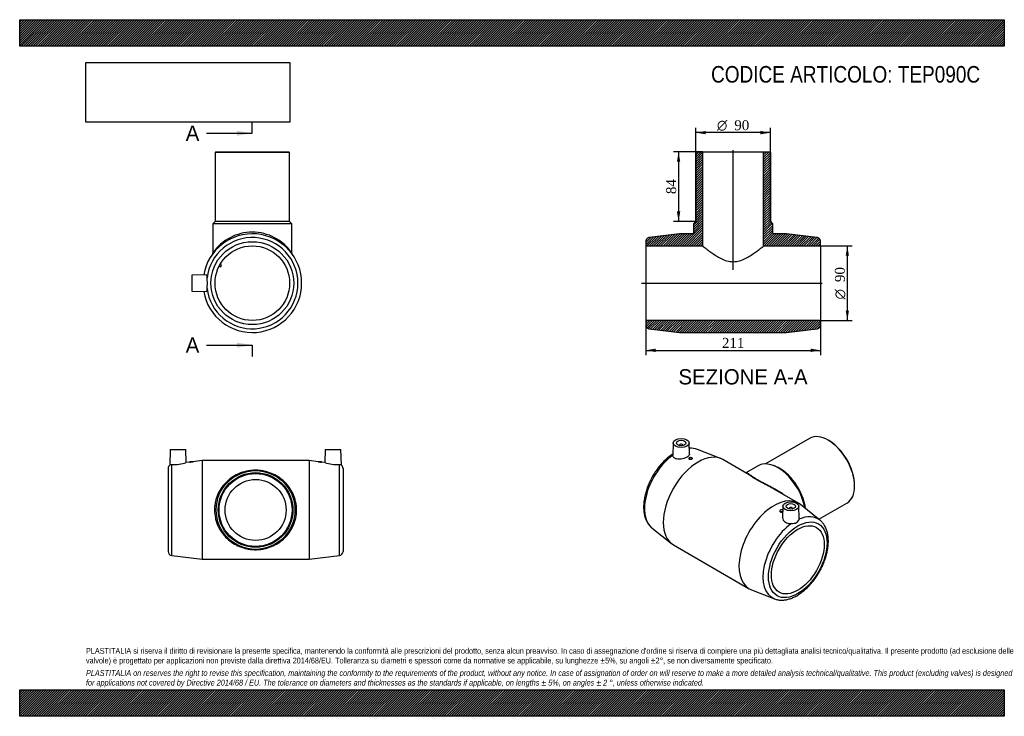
# Model space of a CAD drawing. Header units: millimetres. Extents: x 0 to 1188, y 0 to 840.
import ezdxf
from ezdxf.enums import TextEntityAlignment as Align
from ezdxf.lldxf.tags import DXFTag

# ---------------------------------------------------------------- set-up
doc = ezdxf.new("R2010")
doc.units = ezdxf.units.MM
doc.header["$LTSCALE"] = 4
for name, color, linetype in [('Default', 7, 'Continuous'), ('DV4_Default', 7, 'Continuous'), ('TEP090C', 7, 'Continuous')]:
    doc.layers.add(name, color=color, linetype=linetype)
doc.styles.add('SEACAD_Solid_Edge_ANSI', font='seans.ttf')
doc.styles.add('SEACAD_Solid_Edge_ANSI1_Symbols', font='semeca1.ttf')
doc.styles.add('SEACAD_Times_New_Roman', font='times.ttf')
tags = doc.linetypes.add('CENTER2', pattern=[28.575, 19.05, -3.175, 3.175, -3.175]).pattern_tags.tags
tags[10:11] = [DXFTag(74, 4), DXFTag(75, 0), DXFTag(340, '0'), DXFTag(46, 0.0), DXFTag(50, 0.0), DXFTag(44, 0.0), DXFTag(45, 0.0)]
tags[8:9] = [DXFTag(74, 4), DXFTag(75, 0), DXFTag(340, '0'), DXFTag(46, 0.0), DXFTag(50, 0.0), DXFTag(44, 0.0), DXFTag(45, 0.0)]
tags[6:7] = [DXFTag(74, 4), DXFTag(75, 0), DXFTag(340, '0'), DXFTag(46, 0.0), DXFTag(50, 0.0), DXFTag(44, 0.0), DXFTag(45, 0.0)]
tags[4:5] = [DXFTag(74, 4), DXFTag(75, 0), DXFTag(340, '0'), DXFTag(46, 0.0), DXFTag(50, 0.0), DXFTag(44, 0.0), DXFTag(45, 0.0)]
doc.dimstyles.new('ANSImm', dxfattribs={"dimtxt": 12, "dimasz": 12, "dimexe": 6, "dimexo": 0, "dimgap": 3, "dimtad": 1, "dimdsep": 46, "dimtxsty": 'SEACAD_Times_New_Roman', "dimblk1": '_SE_FILLED', "dimblk2": '_SE_FILLED', "dimsah": 1, "dimcen": 6, "dimazin": 0, "dimtfac": 0.85, "dimtdec": 3, "dimtofl": 0, "dimtmove": 0, "dimatfit": 3, "dimfxl": 1, "dimarcsym": 0})
picture_1 = doc.add_image_def('image1.jpg', size_in_pixel=(4302, 1260))

# ---------------------------------------------------------------- blocks, each defined once
blk = doc.blocks.new('SE')
at = {"layer": 'TEP090C', "color": 7, "linetype": 'Continuous'}
for p, q in [((181.6, 321.8), (181.1, 302.9)), ((181.6, 321.8), (200.6, 321.8)), ((201, 306), (200.6, 321.8)), ((368.6, 321.8), (368.2, 306)), ((368.6, 321.8), (387.6, 321.8)), ((388.1, 302.9), (387.6, 321.8)), ((179.1, 298.8), (179.1, 198.8)), ((183.5, 193.8), (183.5, 303.4)), ((205.1, 306.5), (201, 306)), ((205.1, 307.3), (209.1, 307.3)), ((205.1, 307.3), (205.1, 306.5)), ((220.1, 308.3), (209, 307)), ((209.1, 307), (209.1, 307.3)), ((220.1, 308.3), (220.1, 189.3)), ((349.1, 308.3), (220.1, 308.3)), ((349.1, 308.3), (349.1, 189.3)), ((360.1, 307), (349.1, 308.3)), ((360.1, 307.3), (364.1, 307.3)), ((360.1, 307.3), (360.1, 307)), ((368.2, 306), (364, 306.5)), ((364.1, 306.5), (364.1, 307.3)), ((385.7, 193.8), (385.7, 303.4)), ((390.1, 298.8), (390.1, 198.8)), ((183.5, 193.8), (220.1, 189.3)), ((349.1, 189.3), (385.7, 193.8)), ((220.1, 189.3), (349.1, 189.3))]:
    blk.add_line(p, q, dxfattribs=at)
for radius in [47.5, 45, 44, 36.8]:
    blk.add_circle((284.6, 248.8), radius, dxfattribs=at)
for centre, radius, start, end in [((184.1, 298.8), 5, 126.6689, 180), ((183.3, 298.8), 4.6, 88.1602, 119.1362), ((184.1, 360.9), 57.4, 269.3614, 287.098), ((199.9, 365.5), 59.2, 275.0575, 278.9575), ((369.3, 365.5), 59.2, 261.0425, 264.9425), ((385, 360.9), 57.4, 252.902, 270.6386), ((385.8, 298.8), 4.6, 60.8638, 91.8398), ((385.1, 298.8), 5, 0, 53.3258), ((184.1, 198.8), 5, 180, 262.9925), ((385.1, 198.8), 5, 277.0075, 0)]:
    blk.add_arc(centre, radius, start, end, dxfattribs=at)
blk.add_open_spline([(235.1, 248.8), (235.1, 250.5), (235.2, 252.2), (235.5, 255.6), (235.8, 257.2), (236.9, 262.1), (237.9, 265.2), (240.6, 271.1), (242.2, 273.8), (245.9, 278.9), (248, 281.2), (252.4, 285.3), (254.8, 287.2), (259.9, 290.4), (262.6, 291.8), (266.9, 293.6), (268.4, 294.1), (271.5, 295), (273.1, 295.4), (276.3, 296), (277.9, 296.3), (281.3, 296.6), (283, 296.7), (286.3, 296.7), (288, 296.6), (291.3, 296.3), (293, 296), (297.8, 295.1), (300.9, 294.1), (306.6, 291.8), (309.4, 290.4), (314.4, 287.1), (316.8, 285.3), (321.2, 281.1), (323.3, 278.8), (326.9, 273.8), (328.5, 271.1), (331.2, 265.3), (332.2, 262.1), (333.7, 255.6), (334.1, 252.2), (334.1, 245.5), (333.7, 242.1), (332.3, 235.6), (331.2, 232.5), (328.6, 226.6), (327, 223.9), (323.3, 218.8), (321.3, 216.5), (316.8, 212.4), (314.5, 210.5), (309.3, 207.2), (306.6, 205.8), (302.3, 204.1), (300.8, 203.5), (297.7, 202.6), (296.1, 202.2), (292.9, 201.6), (291.3, 201.3), (288, 201), (286.2, 200.9), (282.9, 200.9), (281.2, 201), (277.9, 201.3), (276.2, 201.6), (271.4, 202.5), (268.3, 203.5), (262.5, 205.8), (259.8, 207.2), (254.7, 210.5), (252.4, 212.3), (247.9, 216.5), (245.9, 218.8), (242.3, 223.8), (240.7, 226.5), (238.6, 230.9), (238, 232.4), (237, 235.5), (236.5, 237.1), (235.5, 242), (235.1, 245.4), (235.1, 248.8)], degree=3, knots=[0, 0, 0, 0, 0.015625, 0.015625, 0.03125, 0.03125, 0.0625, 0.0625, 0.09375, 0.09375, 0.125, 0.125, 0.15625, 0.15625, 0.1875, 0.1875, 0.203125, 0.203125, 0.21875, 0.21875, 0.234375, 0.234375, 0.25, 0.25, 0.265625, 0.265625, 0.28125, 0.28125, 0.3125, 0.3125, 0.34375, 0.34375, 0.375, 0.375, 0.40625, 0.40625, 0.4375, 0.4375, 0.46875, 0.46875, 0.5, 0.5, 0.53125, 0.53125, 0.5625, 0.5625, 0.59375, 0.59375, 0.625, 0.625, 0.65625, 0.65625, 0.6875, 0.6875, 0.703125, 0.703125, 0.71875, 0.71875, 0.734375, 0.734375, 0.75, 0.75, 0.765625, 0.765625, 0.78125, 0.78125, 0.8125, 0.8125, 0.84375, 0.84375, 0.875, 0.875, 0.90625, 0.90625, 0.9375, 0.9375, 0.953125, 0.953125, 0.96875, 0.96875, 1, 1, 1, 1], dxfattribs=at)
blk = doc.blocks.new('SE1')
at = {"layer": 'TEP090C', "color": 7, "linetype": 'Continuous'}
for p, q in [((953.1, 335), (899.9, 304.3)), ((976.3, 332.4), (975.6, 332.8)), ((788.6, 329.6), (788.2, 314.6)), ((796.1, 326.9), (796.1, 326.4)), ((800.1, 326.4), (800.1, 326.9)), ((808.1, 316), (807.6, 329.6)), ((845.7, 310.9), (817.8, 321.9)), ((807.4, 311.2), (807.4, 310.5)), ((811.4, 310.8), (811.4, 311.2)), ((877.3, 292.9), (848.4, 309.6)), ((891.1, 302.1), (876.3, 293.5)), ((912, 301.3), (909.6, 302.3)), ((939.6, 257), (910.7, 273.6)), ((1007.4, 277.7), (1007.4, 278.5)), ((920.9, 253.3), (920.4, 239.7)), ((928.4, 250.6), (928.4, 250.1)), ((932.4, 250.1), (932.4, 250.6)), ((940.3, 238.3), (939.9, 253.3)), ((965.5, 236.6), (942.1, 255.3)), ((964.3, 237.6), (998.1, 257.1)), ((917, 247.9), (917, 247.5)), ((763, 227), (786.4, 208.3)), ((788.9, 206.6), (880.1, 153.9)), ((882.8, 152.6), (910.7, 141.7))]:
    blk.add_line(p, q, dxfattribs=at)
blk.add_arc((808.2, 292), 31.3, 72.2664, 90.7105, dxfattribs=at)
for centre, major_axis in [((798.1, 329.5), (-9.5, 0)), ((798.1, 329.5), (-5.75, 0)), ((809.4, 311.2), (-2, 0)), ((930.4, 253.2), (9.5, 0)), ((930.4, 253.2), (5.75, 0)), ((938.8, 188.7), (-25, -43.3)), ((938.8, 188.7), (-22.5, -39))]:
    blk.add_ellipse(centre, major_axis=major_axis, ratio=0.57735, dxfattribs=at)
for centre, major_axis, start_param, end_param in [((975.6, 296.1), (-22.5, 39), 3.141593, 6.283185), ((798.1, 326.9), (-2, 0), 2.647628, 6.283185), ((798.1, 326.9), (-2, 0), 0, 0.493965), ((792.7, 273), (-27.5, -47.6), 3.228618, 3.52858), ((976.3, 296.5), (22, -38.1), 0.785398, 2.356194), ((792.7, 273), (-27.5, -47.6), 4.044693, 6.193357), ((818.6, 258.1), (-29.7, -51.5), 3.141593, 6.283185), ((914.8, 261), (-23.8, 41.1), 4.157679, 6.283185), ((916.9, 262.2), (-22.5, 39), 4.097817, 5.653048), ((909.9, 205.4), (-29.7, -51.5), 3.054567, 6.283185), ((930.4, 250.6), (2, 0), 0, 3.635557), ((930.4, 250.6), (2, 0), 5.789221, 6.283185), ((919, 247.9), (2, 0), 0.589504, 5.656647), ((935.7, 190.5), (-27.5, -47.6), 3.054567, 3.809289), ((792.7, 273), (-27.5, -47.6), -0.089828, -0.087025), ((935.7, 190.5), (-27.5, -47.6), 4.044693, 6.370211), ((909.9, 205.4), (-29.7, -51.5), 0, 0.087025), ((935.7, 190.5), (-27.5, -47.6), 0.087025, 0.092342)]:
    blk.add_ellipse(centre, major_axis=major_axis, ratio=0.57735, start_param=start_param, end_param=end_param, dxfattribs=at)
for points, knots in [([(788.2, 316.5), (787.9, 316.2), (786.8, 315.5), (785, 314.2), (782.7, 312.5), (780.6, 310.6), (778.4, 308.6), (776.3, 306.5), (774.3, 304.3), (772.3, 302), (770.4, 299.7), (768.6, 297.2), (766.9, 294.6), (765.2, 292), (763.6, 289.4), (762.1, 286.6), (760.7, 283.9), (759.4, 281.1), (758.2, 278.3), (757.1, 275.4), (756.2, 272.6), (755.3, 269.7), (754.6, 266.9), (754, 264), (753.5, 261.2), (753.1, 258.4), (752.9, 255.7), (752.8, 253), (752.8, 250.4), (753, 247.8), (753.3, 245.3), (753.7, 242.9), (754.3, 240.6), (755, 238.4), (755.9, 236.3), (756.9, 234.3), (758, 232.5), (759.2, 230.7), (760.5, 229.2), (761.8, 227.9), (762.6, 227.3), (762.9, 227.1)], [0.0281697, 0.0281697, 0.0281697, 0.0281697, 0.0395569, 0.0653438, 0.0911089, 0.1168466, 0.1425547, 0.1682332, 0.1938836, 0.2195088, 0.2451122, 0.2706978, 0.2962699, 0.3218329, 0.3473913, 0.3729499, 0.3985123, 0.4240827, 0.4496658, 0.4752663, 0.5008888, 0.5265379, 0.5522176, 0.5779318, 0.6036833, 0.6294739, 0.6553035, 0.6811695, 0.7070657, 0.7329808, 0.7588912, 0.7847683, 0.810576, 0.836271, 0.8618054, 0.8871315, 0.9122091, 0.9370123, 0.9615347, 0.9857927, 1, 1, 1, 1]), ([(808.1, 316), (808.1, 315.8), (808, 315.5), (807.6, 314.3), (806.6, 313.4), (803.7, 311.7), (801.8, 311), (797.8, 310.1), (795.8, 309.9), (793, 310.2), (792.2, 310.4), (790.7, 310.9), (790, 311.3), (788.6, 312.5), (788.1, 313.6), (788.2, 314.6)], [0.3356766, 0.3356766, 0.3356766, 0.3356766, 0.375, 0.375, 0.5, 0.5, 0.625, 0.625, 0.75, 0.75, 0.8125, 0.8125, 0.875, 0.875, 0.9871073, 0.9871073, 0.9871073, 0.9871073]), ([(811.4, 310.8), (811.4, 310.6), (811.2, 310.3), (810.5, 309.9), (810, 309.7), (808.9, 309.6), (808.4, 309.7), (807.7, 310), (807.4, 310.2), (807.4, 310.5)], [0.5013382, 0.5013382, 0.5013382, 0.5013382, 0.625, 0.625, 0.75, 0.75, 0.875, 0.875, 1, 1, 1, 1]), ([(876.2, 293.5), (876.3, 293.6), (876.3, 293.6), (876.7, 293.8), (877.2, 293.7), (878.5, 293.2), (879.3, 292.7), (881.3, 291.2), (882.5, 290.3), (884.9, 288.7), (885.8, 288.1), (887.8, 286.8), (888.8, 286.2), (891.2, 284.8), (892.4, 284.1), (895.1, 282.7), (896.5, 282), (899.3, 280.5), (900.7, 279.8), (903.7, 278.3), (905.1, 277.5), (909.5, 275.2), (912.4, 273.6), (918.1, 270.2), (920.8, 268.4), (923.4, 266.4), (923.6, 266.3), (923.7, 266.2)], [0.6233224, 0.6233224, 0.6233224, 0.6233224, 0.625, 0.625, 0.65625, 0.65625, 0.6875, 0.6875, 0.71875, 0.71875, 0.734375, 0.734375, 0.75, 0.75, 0.765625, 0.765625, 0.78125, 0.78125, 0.796875, 0.796875, 0.8125, 0.8125, 0.84375, 0.84375, 0.875, 0.875, 0.8765894, 0.8765894, 0.8765894, 0.8765894]), ([(897.7, 280.6), (897.5, 280.8), (897.3, 280.9), (895.7, 281.7), (894.3, 282.5), (891.6, 283.9), (890.3, 284.6), (888, 286), (886.9, 286.7), (884.8, 287.9), (883.9, 288.5), (881.4, 290.2), (880, 291.2), (878.8, 292), (878.7, 292.1), (878.5, 292.2)], [0.21650177, 0.21650177, 0.21650177, 0.21650177, 0.21875, 0.21875, 0.234375, 0.234375, 0.25, 0.25, 0.265625, 0.265625, 0.28125, 0.28125, 0.3125, 0.3125, 0.31575564, 0.31575564, 0.31575564, 0.31575564]), ([(910.7, 273.6), (909.1, 274.6), (907.5, 275.5), (904.4, 277.1), (903, 277.9), (900.2, 279.3), (899, 280), (897.7, 280.6)], [0.17048492, 0.17048492, 0.17048492, 0.17048492, 0.1875, 0.1875, 0.203125, 0.203125, 0.21650177, 0.21650177, 0.21650177, 0.21650177]), ([(917, 247.5), (917, 247.2), (917.3, 246.8), (918, 246.3), (918.5, 246.1), (919, 246.1)], [0.7510595, 0.7510595, 0.7510595, 0.7510595, 0.875, 0.875, 1, 1, 1, 1]), ([(919, 246.1), (919.6, 246.1), (920.1, 246.2), (920.5, 246.4), (920.6, 246.5), (920.7, 246.5)], [0, 0, 0, 0, 0.125, 0.125, 0.1503293, 0.1503293, 0.1503293, 0.1503293]), ([(920.4, 239.7), (920.4, 238.7), (920.7, 237.6), (921.7, 235.9), (922.3, 235.3), (923.6, 234.2), (924.4, 233.7), (927.1, 232.6), (929.1, 232.3), (931.2, 232.4)], [0.656587, 0.656587, 0.656587, 0.656587, 0.75, 0.75, 0.8125, 0.8125, 0.875, 0.875, 1, 1, 1, 1]), ([(931.2, 232.4), (932.4, 232.5), (933.5, 232.6), (935.6, 232.9), (936.6, 233.2), (938.3, 234.1), (938.9, 234.8), (939.9, 236.3), (940.2, 237.1), (940.3, 237.7)], [0, 0, 0, 0, 0.25, 0.25, 0.5, 0.5, 0.75, 0.75, 1, 1, 1, 1]), ([(910.9, 141.6), (911.5, 141.4), (912.6, 141), (914.6, 140.5), (916.5, 140.2), (918.6, 140), (920.7, 140.1), (922.9, 140.2), (925.1, 140.6), (927.3, 141.1), (929.6, 141.8), (931.8, 142.6), (934.1, 143.6), (936.4, 144.8), (938.7, 146.1), (941, 147.5), (943.2, 149.1), (945.4, 150.8), (947.6, 152.7), (949.8, 154.6), (951.9, 156.7), (953.9, 158.9), (955.9, 161.2), (957.8, 163.5), (959.6, 166), (961.4, 168.5), (963.1, 171.1), (964.7, 173.8), (966.2, 176.5), (967.6, 179.3), (968.9, 182), (970.1, 184.9), (971.2, 187.7), (972.2, 190.6), (973.1, 193.4), (973.8, 196.3), (974.4, 199.1), (975, 201.9), (975.3, 204.7), (975.6, 207.4), (975.7, 210.1), (975.7, 212.8), (975.5, 215.4), (975.3, 217.9), (974.8, 220.3), (974.3, 222.6), (973.6, 224.9), (972.7, 227), (971.8, 229), (970.7, 230.8), (969.5, 232.6), (968.2, 234.1), (966.8, 235.5), (966, 236.2), (965.6, 236.5)], [0, 0, 0, 0, 0.016536, 0.034712, 0.053013, 0.071476, 0.090128, 0.10898, 0.128025, 0.147247, 0.166618, 0.186106, 0.205679, 0.225306, 0.244962, 0.264628, 0.284285, 0.303927, 0.323549, 0.343148, 0.362724, 0.382279, 0.401814, 0.421332, 0.440836, 0.460329, 0.479815, 0.499297, 0.518779, 0.538263, 0.557753, 0.577251, 0.596763, 0.616291, 0.635839, 0.655409, 0.675006, 0.69463, 0.714285, 0.733969, 0.753681, 0.773417, 0.79317, 0.812921, 0.832651, 0.852332, 0.871932, 0.891415, 0.910745, 0.929888, 0.948825, 0.967547, 0.986065, 1, 1, 1, 1])]:
    blk.add_open_spline(points, degree=3, knots=knots, dxfattribs=at)
for points in [[(878.5, 292.2), (877.7, 292.7), (877, 293.1), (876.4, 293.4)], [(940.3, 237.7), (940.3, 237.9), (940.3, 238.1), (940.3, 238.3)]]:
    blk.add_open_spline(points, degree=3, dxfattribs=at)
blk = doc.blocks.new('SE2')
at = {"layer": 'TEP090C', "color": 7, "linetype": 'Continuous'}
for p, q in [((236.7, 680.8), (235.7, 679.8)), ((325.7, 679.8), (235.7, 679.8)), ((235.7, 679.8), (235.7, 596.8)), ((236.7, 680.8), (324.7, 680.8)), ((325.7, 679.8), (324.7, 680.8)), ((325.7, 596.8), (325.7, 679.8)), ((235.7, 596.8), (233.2, 593.8)), ((325.7, 596.8), (235.7, 596.8)), ((328.2, 593.8), (325.7, 596.8)), ((328.2, 593.8), (233.2, 593.8)), ((233.2, 593.8), (233.2, 558.8)), ((328.2, 558.8), (328.2, 593.8)), ((240.7, 543), (242.5, 542.1)), ((243.4, 543.8), (241.7, 544.8)), ((242.5, 542.1), (243.4, 543.8)), ((225.6, 532.2), (207.7, 531.8)), ((207.7, 531.8), (207.7, 512.8)), ((207.7, 512.8), (225.6, 512.3))]:
    blk.add_line(p, q, dxfattribs=at)
for radius in [50, 45]:
    blk.add_circle((280.7, 522.3), radius, dxfattribs=at)
for centre, radius, start, end in [((280.7, 526.2), 57.6, 34.4158, 145.5842), ((280.7, 522.3), 59.5, 0, 170.4465), ((280.7, 522.3), 55, 186.7438, 173.2562), ((231.2, 558.8), 1.97, 326.5129, 0.3745), ((330.1, 558.8), 1.94, 178.9148, 213.163), ((280.7, 522.3), 59.5, 189.5535, 0)]:
    blk.add_arc(centre, radius, start, end, dxfattribs=at)
for points, knots in [([(226, 528.7), (226.1, 530.3), (226, 531.4), (225.8, 532.1), (225.7, 532.2), (225.6, 532.2)], [0, 0, 0, 0, 0.125, 0.125, 0.1773469, 0.1773469, 0.1773469, 0.1773469]), ([(226, 515.8), (226, 516.7), (226.2, 517.7), (226.5, 519.9), (226.6, 521.1), (226.6, 523.4), (226.5, 524.6), (226.2, 526.8), (226, 527.8), (226, 528.7)], [0, 0, 0, 0, 0.25, 0.25, 0.5, 0.5, 0.75, 0.75, 1, 1, 1, 1]), ([(225.6, 512.3), (225.7, 512.3), (225.8, 512.4), (226, 513.1), (226.1, 514.3), (226, 515.8)], [0.8226614, 0.8226614, 0.8226614, 0.8226614, 0.875, 0.875, 1, 1, 1, 1])]:
    blk.add_open_spline(points, degree=3, knots=knots, dxfattribs=at)
blk = doc.blocks.new('SE4')
at = {"color": 7, "linetype": 'Continuous', "style": 'SEACAD_Solid_Edge_ANSI'}
blk.add_text('A', height=18.4, dxfattribs=at).set_placement((200.3, 712.3), align=Align.TOP_LEFT)
blk = doc.blocks.new('SE5')
at = {"color": 7, "linetype": 'Continuous', "style": 'SEACAD_Solid_Edge_ANSI'}
blk.add_text('A', height=18.4, dxfattribs=at).set_placement((200.3, 456.8), align=Align.TOP_LEFT)
blk = doc.blocks.new('SEANNOT_GROUP')
at = {"linetype": 'Continuous'}
blk.add_hatch(color=7, dxfattribs=at).paths.add_polyline_path([(262.2, 700), (280.6, 703.1), (262.2, 706.1)])
at = {"color": 7, "linetype": 'Continuous'}
blk.add_lwpolyline([(225.4, 703.1), (280.6, 703.1)], dxfattribs=at)
blk = doc.blocks.new('SEANNOT_GROUP1')
at = {"linetype": 'Continuous'}
blk.add_hatch(color=7, dxfattribs=at).paths.add_polyline_path([(262.2, 444.6), (280.6, 447.6), (262.2, 450.7)])
at = {"color": 7, "linetype": 'Continuous'}
blk.add_lwpolyline([(225.4, 447.6), (280.6, 447.6)], dxfattribs=at)
blk = doc.blocks.new('SE3')
at = {"layer": 'Default', "color": 7, "linetype": 'CENTER2'}
for p, q in [((280.6, 703.1), (280.6, 716.9)), ((280.6, 447.6), (280.6, 433.8))]:
    blk.add_line(p, q, dxfattribs=at)
at = {"layer": 'Default', "color": 7, "linetype": 'CENTER2', "const_width": 0.0001}
blk.add_lwpolyline([(280.6, 703.1), (280.6, 447.6)], dxfattribs=at)
at = {"layer": 'Default'}
for name in ['SE4', 'SEANNOT_GROUP', 'SE5', 'SEANNOT_GROUP1']:
    blk.add_blockref(name, (0, 0), dxfattribs=at)
blk = doc.blocks.new('SE6')
at = {"layer": 'TEP090C', "linetype": 'Continuous'}
h = blk.add_hatch(dxfattribs=at)
h.set_pattern_fill('LINE', scale=0.629921, angle=45, style=0)
edge = h.paths.add_edge_path()
edge.add_line((816.8, 680.8), (815.8, 679.8))
edge.add_line((815.8, 679.8), (815.8, 596.8))
edge.add_line((815.8, 596.8), (813.3, 593.8))
edge.add_line((813.3, 593.8), (813.3, 583.8))
edge.add_spline(control_points=[(813.3, 583.8), (813.3, 583.6), (813.3, 583.5), (813.3, 583.3), (813.2, 583.1), (813.1, 582.9), (813.1, 582.8), (812.9, 582.6), (812.9, 582.5), (812.6, 582.2), (812.4, 582), (811.9, 581.8), (811.6, 581.8), (811.3, 581.8)], knot_values=[0, 0, 0, 0, 0.125, 0.125, 0.25, 0.25, 0.375, 0.375, 0.5, 0.5, 0.75, 0.75, 1, 1, 1, 1], degree=3, periodic=0)
edge.add_line((811.3, 581.8), (796.3, 581.8))
edge.add_line((796.3, 581.8), (759.7, 577.3))
edge.add_spline(control_points=[(759.7, 577.3), (759.4, 577.2), (759.1, 577.2), (758.6, 577), (758.3, 576.9), (757.8, 576.6), (757.5, 576.4), (757, 576.1), (756.8, 575.9), (756.4, 575.4), (756.2, 575.2), (755.9, 574.6), (755.8, 574.4), (755.6, 573.8), (755.5, 573.5), (755.4, 572.9), (755.3, 572.6), (755.3, 572.3)], knot_values=[0, 0, 0, 0, 0.125, 0.125, 0.25, 0.25, 0.375, 0.375, 0.5, 0.5, 0.625, 0.625, 0.75, 0.75, 0.875, 0.875, 1, 1, 1, 1], degree=3, periodic=0)
edge.add_line((755.3, 572.3), (755.3, 567.3))
edge.add_line((755.3, 567.3), (824, 567.3))
edge.add_line((824, 567.3), (824, 680.8))
edge.add_line((824, 680.8), (816.8, 680.8))
h = blk.add_hatch(dxfattribs=at)
h.set_pattern_fill('LINE', scale=0.629921, angle=45, style=0)
edge = h.paths.add_edge_path()
edge.add_line((904.8, 680.8), (897.6, 680.8))
edge.add_line((897.6, 680.8), (897.6, 567.3))
edge.add_line((897.6, 567.3), (966.3, 567.3))
edge.add_line((966.3, 567.3), (966.3, 572.3))
edge.add_spline(control_points=[(966.3, 572.3), (966.3, 572.6), (966.3, 572.9), (966.2, 573.5), (966.1, 573.8), (965.9, 574.4), (965.8, 574.6), (965.5, 575.2), (965.3, 575.4), (964.9, 575.9), (964.7, 576.1), (964.2, 576.4), (963.9, 576.6), (963.4, 576.9), (963.1, 577), (962.6, 577.2), (962.3, 577.2), (962, 577.3)], knot_values=[0, 0, 0, 0, 0.125, 0.125, 0.25, 0.25, 0.375, 0.375, 0.5, 0.5, 0.625, 0.625, 0.75, 0.75, 0.875, 0.875, 1, 1, 1, 1], degree=3, periodic=0)
edge.add_line((962, 577.3), (925.3, 581.8))
edge.add_line((925.3, 581.8), (910.3, 581.8))
edge.add_spline(control_points=[(910.3, 581.8), (910.2, 581.8), (910.1, 581.8), (909.8, 581.8), (909.7, 581.9), (909.5, 582), (909.3, 582), (909.1, 582.2), (909, 582.3), (908.7, 582.5), (908.6, 582.8), (908.4, 583.2), (908.3, 583.5), (908.3, 583.8)], knot_values=[0, 0, 0, 0, 0.125, 0.125, 0.25, 0.25, 0.375, 0.375, 0.5, 0.5, 0.75, 0.75, 1, 1, 1, 1], degree=3, periodic=0)
edge.add_line((908.3, 583.8), (908.3, 593.8))
edge.add_line((908.3, 593.8), (905.8, 596.8))
edge.add_line((905.8, 596.8), (905.8, 679.8))
edge.add_line((905.8, 679.8), (904.8, 680.8))
h = blk.add_hatch(dxfattribs=at)
h.set_pattern_fill('LINE', scale=0.629921, angle=45, style=0)
edge = h.paths.add_edge_path()
edge.add_line((755.3, 477.3), (755.3, 472.2))
edge.add_spline(control_points=[(755.3, 472.2), (755.3, 471.9), (755.4, 471.6), (755.5, 471), (755.6, 470.8), (755.8, 470.2), (755.9, 469.9), (756.2, 469.4), (756.4, 469.2), (756.8, 468.7), (757, 468.5), (757.5, 468.1), (757.8, 468), (758.3, 467.7), (758.6, 467.6), (759.1, 467.4), (759.4, 467.3), (759.7, 467.3)], knot_values=[0, 0, 0, 0, 0.125, 0.125, 0.25, 0.25, 0.375, 0.375, 0.5, 0.5, 0.625, 0.625, 0.75, 0.75, 0.875, 0.875, 1, 1, 1, 1], degree=3, periodic=0)
edge.add_line((759.7, 467.3), (796.3, 462.8))
edge.add_line((796.3, 462.8), (925.3, 462.8))
edge.add_line((925.3, 462.8), (962, 467.3))
edge.add_spline(control_points=[(962, 467.3), (962.3, 467.3), (962.6, 467.4), (963.1, 467.6), (963.4, 467.7), (963.9, 468), (964.2, 468.1), (964.7, 468.5), (964.9, 468.7), (965.3, 469.2), (965.5, 469.4), (965.8, 469.9), (965.9, 470.2), (966.1, 470.8), (966.2, 471), (966.3, 471.6), (966.3, 471.9), (966.3, 472.2)], knot_values=[0, 0, 0, 0, 0.125, 0.125, 0.25, 0.25, 0.375, 0.375, 0.5, 0.5, 0.625, 0.625, 0.75, 0.75, 0.875, 0.875, 1, 1, 1, 1], degree=3, periodic=0)
edge.add_line((966.3, 472.2), (966.3, 477.3))
edge.add_line((966.3, 477.3), (755.3, 477.3))
at = {"layer": 'DV4_Default', "color": 7, "linetype": 'CENTER2'}
for p, q in [((860.8, 538.4), (860.8, 682.5)), ((750.3, 522.3), (968.1, 522.3))]:
    blk.add_line(p, q, dxfattribs=at)
at = {"layer": 'TEP090C', "color": 7, "linetype": 'Continuous'}
for p, q in [((815.8, 679.8), (816.8, 680.8)), ((815.8, 596.8), (815.8, 679.8)), ((815.8, 679.8), (815.8, 596.8)), ((816.8, 680.8), (824, 680.8)), ((824, 680.8), (897.6, 680.8)), ((824, 680.8), (824, 567.3)), ((897.6, 680.8), (904.8, 680.8)), ((897.6, 567.3), (897.6, 680.8)), ((904.8, 680.8), (905.8, 679.8)), ((905.8, 679.8), (905.8, 596.8)), ((905.8, 596.8), (905.8, 679.8)), ((813.3, 593.8), (815.8, 596.8)), ((905.8, 596.8), (908.3, 593.8)), ((813.3, 583.8), (813.3, 593.8)), ((908.3, 593.8), (908.3, 583.8)), ((755.3, 572.3), (755.3, 567.3)), ((796.3, 581.8), (759.7, 577.3)), ((811.3, 581.8), (796.3, 581.8)), ((925.3, 581.8), (910.3, 581.8)), ((962, 577.3), (925.3, 581.8)), ((966.3, 567.3), (966.3, 572.3)), ((755.3, 567.3), (755.3, 477.3)), ((755.3, 567.3), (824, 567.3)), ((897.6, 567.3), (966.3, 567.3)), ((966.3, 567.3), (966.3, 477.3)), ((755.3, 477.3), (755.3, 472.2)), ((966.3, 477.3), (755.3, 477.3)), ((966.3, 472.2), (966.3, 477.3)), ((759.7, 467.3), (796.3, 462.8)), ((925.3, 462.8), (962, 467.3)), ((796.3, 462.8), (925.3, 462.8))]:
    blk.add_line(p, q, dxfattribs=at)
for points, knots in [([(813.3, 583.8), (813.3, 583.6), (813.3, 583.5), (813.3, 583.3), (813.2, 583.1), (813.1, 582.9), (813.1, 582.8), (812.9, 582.6), (812.9, 582.5), (812.6, 582.2), (812.4, 582), (811.9, 581.8), (811.6, 581.8), (811.3, 581.8)], [0, 0, 0, 0, 0.125, 0.125, 0.25, 0.25, 0.375, 0.375, 0.5, 0.5, 0.75, 0.75, 1, 1, 1, 1]), ([(910.3, 581.8), (910.2, 581.8), (910.1, 581.8), (909.8, 581.8), (909.7, 581.9), (909.5, 582), (909.3, 582), (909.1, 582.2), (909, 582.3), (908.7, 582.5), (908.6, 582.8), (908.4, 583.2), (908.3, 583.5), (908.3, 583.8)], [0, 0, 0, 0, 0.125, 0.125, 0.25, 0.25, 0.375, 0.375, 0.5, 0.5, 0.75, 0.75, 1, 1, 1, 1]), ([(759.7, 577.3), (759.4, 577.2), (759.1, 577.2), (758.6, 577), (758.3, 576.9), (757.8, 576.6), (757.5, 576.4), (757, 576.1), (756.8, 575.9), (756.4, 575.4), (756.2, 575.2), (755.9, 574.6), (755.8, 574.4), (755.6, 573.8), (755.5, 573.5), (755.4, 572.9), (755.3, 572.6), (755.3, 572.3)], [0, 0, 0, 0, 0.125, 0.125, 0.25, 0.25, 0.375, 0.375, 0.5, 0.5, 0.625, 0.625, 0.75, 0.75, 0.875, 0.875, 1, 1, 1, 1]), ([(966.3, 572.3), (966.3, 572.6), (966.3, 572.9), (966.2, 573.5), (966.1, 573.8), (965.9, 574.4), (965.8, 574.6), (965.5, 575.2), (965.3, 575.4), (964.9, 575.9), (964.7, 576.1), (964.2, 576.4), (963.9, 576.6), (963.4, 576.9), (963.1, 577), (962.6, 577.2), (962.3, 577.2), (962, 577.3)], [0, 0, 0, 0, 0.125, 0.125, 0.25, 0.25, 0.375, 0.375, 0.5, 0.5, 0.625, 0.625, 0.75, 0.75, 0.875, 0.875, 1, 1, 1, 1]), ([(824, 567.3), (824, 567.3), (824.3, 567.1), (825.3, 566.2), (826.1, 565.6), (828.1, 564.1), (829.3, 563.1), (831.9, 561.1), (833.4, 560), (836.7, 557.7), (838.5, 556.5), (842.3, 554.1), (844.3, 553), (848.5, 550.9), (850.9, 549.9), (855.7, 548.6), (858.3, 548.2), (863.4, 548.2), (866, 548.6), (870.8, 549.9), (873.2, 550.9), (877.5, 553), (879.5, 554.1), (883.2, 556.5), (885, 557.7), (888.3, 560), (889.8, 561.1), (892.4, 563.1), (893.6, 564.1), (895.6, 565.6), (896.3, 566.2), (897.4, 567.1), (897.7, 567.3), (897.6, 567.3)], [0, 0, 0, 0, 0.0625, 0.0625, 0.125, 0.125, 0.1875, 0.1875, 0.25, 0.25, 0.3125, 0.3125, 0.375, 0.375, 0.4375, 0.4375, 0.5, 0.5, 0.5625, 0.5625, 0.625, 0.625, 0.6875, 0.6875, 0.75, 0.75, 0.8125, 0.8125, 0.875, 0.875, 0.9375, 0.9375, 1, 1, 1, 1]), ([(755.3, 472.2), (755.3, 471.9), (755.4, 471.6), (755.5, 471), (755.6, 470.8), (755.8, 470.2), (755.9, 469.9), (756.2, 469.4), (756.4, 469.2), (756.8, 468.7), (757, 468.5), (757.5, 468.1), (757.8, 468), (758.3, 467.7), (758.6, 467.6), (759.1, 467.4), (759.4, 467.3), (759.7, 467.3)], [0, 0, 0, 0, 0.125, 0.125, 0.25, 0.25, 0.375, 0.375, 0.5, 0.5, 0.625, 0.625, 0.75, 0.75, 0.875, 0.875, 1, 1, 1, 1]), ([(962, 467.3), (962.3, 467.3), (962.6, 467.4), (963.1, 467.6), (963.4, 467.7), (963.9, 468), (964.2, 468.1), (964.7, 468.5), (964.9, 468.7), (965.3, 469.2), (965.5, 469.4), (965.8, 469.9), (965.9, 470.2), (966.1, 470.8), (966.2, 471), (966.3, 471.6), (966.3, 471.9), (966.3, 472.2)], [0, 0, 0, 0, 0.125, 0.125, 0.25, 0.25, 0.375, 0.375, 0.5, 0.5, 0.625, 0.625, 0.75, 0.75, 0.875, 0.875, 1, 1, 1, 1])]:
    blk.add_open_spline(points, degree=3, knots=knots, dxfattribs=at)
blk = doc.blocks.new('GDimGGroup')
at = {"layer": 'Default', "linetype": 'Continuous'}
for points in [[(1000.6, 555.3), (998.6, 567.3), (996.6, 555.3)], [(1000.6, 489.3), (996.6, 489.3), (998.6, 477.3)]]:
    blk.add_hatch(color=7, dxfattribs=at).paths.add_polyline_path(points)
at = {"layer": 'Default', "color": 7, "linetype": 'Continuous'}
for p, q in [((966.3, 567.3), (1004.6, 567.3)), ((998.6, 567.3), (998.6, 477.3)), ((966.3, 477.3), (1004.6, 477.3))]:
    blk.add_line(p, q, dxfattribs=at)
for s, style, p in [('90', 'SEACAD_Times_New_Roman', (983.6, 523.6)), ('O', 'SEACAD_Solid_Edge_ANSI1_Symbols', (983.6, 502.7))]:
    blk.add_text(s, height=12, rotation=90, dxfattribs=dict(at, style=style)).set_placement(p, align=Align.TOP_LEFT)
blk = doc.blocks.new('DMBLK11')
at = {"layer": 'Default', "linetype": 'Continuous'}
for points in [[(767.3, 439.3), (767.3, 443.3), (755.3, 441.3)], [(954.3, 439.3), (966.3, 441.3), (954.3, 443.3)]]:
    blk.add_hatch(color=7, dxfattribs=at).paths.add_polyline_path(points)
at = {"layer": 'Default', "color": 7, "linetype": 'Continuous'}
for p, q in [((755.3, 477.3), (755.3, 435.3)), ((966.3, 477.3), (966.3, 435.3)), ((755.3, 441.3), (966.3, 441.3))]:
    blk.add_line(p, q, dxfattribs=at)
at = {"layer": 'Default', "color": 7, "linetype": 'Continuous', "style": 'SEACAD_Times_New_Roman'}
blk.add_text('211', height=12, dxfattribs=at).set_placement((847.2, 456.3), align=Align.TOP_LEFT)
blk = doc.blocks.new('_SE_FILLED')
at = {"color": 0}
blk.add_line((0, 0), (-1, 0), dxfattribs=at)
blk.add_solid([(0, 0), (-1, -0.1665), (-1, 0.1665), (0, 0)], dxfattribs=at)
blk = doc.blocks.new('GDimGGroup1')
at = {"layer": 'Default', "linetype": 'Continuous'}
for points in [[(827.8, 705.8), (815.8, 703.8), (827.8, 701.8)], [(893.8, 705.8), (893.8, 701.8), (905.8, 703.8)]]:
    blk.add_hatch(color=7, dxfattribs=at).paths.add_polyline_path(points)
at = {"layer": 'Default', "color": 7, "linetype": 'Continuous'}
for p, q in [((815.8, 679.8), (815.8, 709.8)), ((905.8, 703.8), (815.8, 703.8)), ((905.8, 679.8), (905.8, 709.8))]:
    blk.add_line(p, q, dxfattribs=at)
for s, style, p in [('O', 'SEACAD_Solid_Edge_ANSI1_Symbols', (841.3, 718.8)), ('90', 'SEACAD_Times_New_Roman', (862.2, 718.8))]:
    blk.add_text(s, height=12, dxfattribs=dict(at, style=style)).set_placement(p, align=Align.TOP_LEFT)
blk = doc.blocks.new('DMBLK12')
at = {"layer": 'Default', "linetype": 'Continuous'}
for points in [[(793, 668.8), (797, 668.8), (795, 680.8)], [(793, 608.8), (795, 596.8), (797, 608.8)]]:
    blk.add_hatch(color=7, dxfattribs=at).paths.add_polyline_path(points)
at = {"layer": 'Default', "color": 7, "linetype": 'Continuous'}
for p, q in [((824, 680.8), (789, 680.8)), ((795, 680.8), (795, 596.8)), ((815.8, 596.8), (789, 596.8))]:
    blk.add_line(p, q, dxfattribs=at)
at = {"layer": 'Default', "color": 7, "linetype": 'Continuous', "style": 'SEACAD_Times_New_Roman'}
blk.add_text('84', height=12, rotation=90, dxfattribs=at).set_placement((780, 629.7), align=Align.TOP_LEFT)

msp = doc.modelspace()

# ---------------------------------------------------------------- hatches: boundary and pattern name
at = {"layer": 'Default', "linetype": 'Continuous'}
h = msp.add_hatch(dxfattribs=at)
h.set_pattern_fill('LINE', scale=0.629921, angle=45, style=0)
h.paths.add_polyline_path([(1188, 808), (1188, 840), (0, 840), (0, 808)])
for points in [[(1188, 808), (1188, 840), (0, 840), (0, 808)], [(1188, 0), (1188, 32), (0, 32), (0, 0)]]:
    msp.add_hatch(color=7, dxfattribs=at).paths.add_polyline_path(points)
h = msp.add_hatch(dxfattribs=at)
h.set_pattern_fill('LINE', scale=0.629921, angle=45, style=0)
h.paths.add_polyline_path([(1188, 0), (1188, 32), (0, 32), (0, 0)])

# ---------------------------------------------------------------- linework, layer by layer
at = {"layer": 'Default', "color": 7, "linetype": 'Continuous'}
for p, q in [((0, 840), (1188, 840)), ((0, 808), (0, 840)), ((1188, 840), (1188, 808)), ((1188, 808), (0, 808)), ((0, 32), (1188, 32)), ((0, 0), (0, 32)), ((1188, 32), (1188, 0)), ((1188, 0), (0, 0))]:
    msp.add_line(p, q, dxfattribs=at)

# ---------------------------------------------------------------- block references
at = {"layer": 'Default'}
for name in ['SE3', 'GDimGGroup1', 'SE2', 'SE6', 'GDimGGroup', 'SE1', 'SE']:
    msp.add_blockref(name, (0, 0), dxfattribs=at)

# ---------------------------------------------------------------- texts
at = {"layer": 'Default', "color": 7, "linetype": 'Continuous', "style": 'SEACAD_Solid_Edge_ANSI'}
msp.add_text('SEZIONE A-A', height=18.4, dxfattribs=at).set_placement((794.85, 418.557), align=Align.TOP_LEFT)
at = {"layer": 'Default', "attachment_point": 1}
for s, insert, char_height, width in [('{\\fArial Narrow|b0||i0||c0|p34;\\C7;\\H20.;\\W1.;CODICE ARTICOLO: TEP090C}', (834.183, 784.134), 20, 339.2405), ("{\\fArial Narrow|b0||i0||c0|p34;\\C7;\\H7.;\\W1.;PLASTITALIA si riserva il diritto di revisionare la presente specifica, mantenendo la conformità alle prescrizioni del prodotto, senza alcun preavviso. In caso di assegnazione d'ordine si riserva di compiere una più dettagliata analisi tecnico/qualitativa. Il presente prodotto (ad esclusione delle \\P}{\\fArial Narrow|b0||i0||c0|p34;\\C7;\\H7.;\\W1.;valvole) è progettato per applicazioni non previste dalla direttiva 2014/68/EU. Tolleranza su diametri e spessori come da normative se applicabile, su lunghezze ±5%, su angoli ±2°, se non diversamente specificato.\\P}{\\fArial Narrow|b0||i0||c0|p34;\\C7;\\H2.;\\W1.;   \\P}{\\fArial Narrow|b0||i1||c0|p34;\\C7;\\H7.;\\W1.;PLASTITALIA on reserves the right to revise this specification, maintaining the conformity to the requirements of the product, without any notice. In case of assignation of order on will reserve to make a more detailed analysis technical/qualitative. This product (excluding valves) is designed \\P}{\\fArial Narrow|b0||i1||c0|p34;\\C7;\\H7.;\\W1.;for applications not covered by Directive 2014/68 / EU. The tolerance on diameters and thicknesses as the standards if applicable, on lengths ± 5%, on angles ± 2 °, unless otherwise indicated.\\P}", (80, 82.409), 7, 1028)]:
    msp.add_mtext(s, dxfattribs=dict(at, insert=insert, char_height=char_height, width=width))

# ---------------------------------------------------------------- dimensions: what is measured, and where the dimension line sits
at = {"layer": 'Default', "color": 7, "linetype": 'Continuous'}
for base, p1, p2, angle, picture, middle, dimtype in [((794.996, 596.776), (824.048, 680.776), (815.848, 596.776), 90, 'DMBLK12', (794.996, 638.776), 160), ((755.348, 441.328), (755.348, 477.276), (966.348, 477.276), 0, 'DMBLK11', (860.848, 441.328), 161)]:
    dim = msp.add_linear_dim(base=base, p1=p1, p2=p2, angle=angle, text='\\A1;<>', dimstyle='ANSImm', dxfattribs=at)
    dim.commit()
    dim.dimension.update_dxf_attribs({"geometry": picture, "text_midpoint": middle, "dimtype": dimtype})

# ---------------------------------------------------------------- pictures from other files: only their frames are drawn
image = msp.add_image(picture_1, insert=(80, 716.413), size_in_units=(245.829, 72))
image.dxf.flags = 7

doc.saveas('drawing.dxf')
